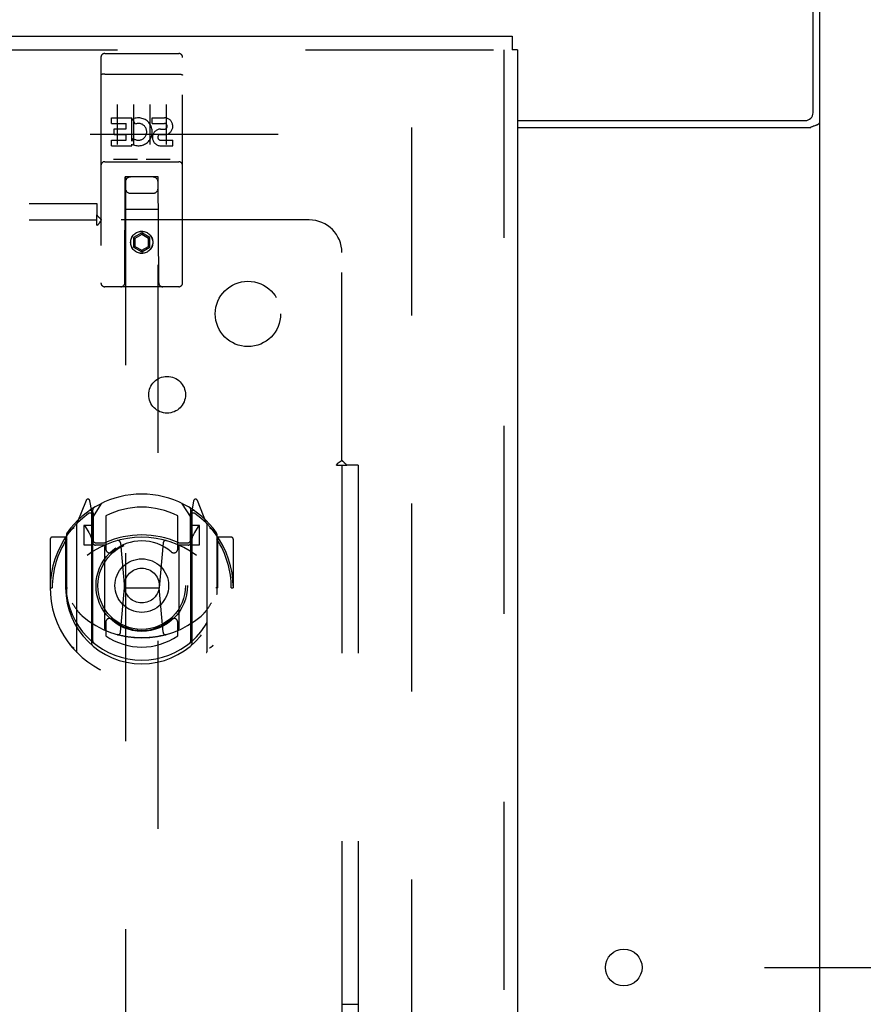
# Model space of a CAD drawing. Header units: inches. Extents: x 0 to 262, y 0 to 169.
# Tile 64 of 74: x 120 to 126, y 111 to 119. Entities that reach past the tile are written whole.
import ezdxf

# ---------------------------------------------------------------- set-up
doc = ezdxf.new("R2010")
doc.units = ezdxf.units.IN
doc.header["$LTSCALE"] = 14.384615
doc.header["$MEASUREMENT"] = 0
doc.linetypes.add('HIDDEN', pattern=[0.2, 0.1, -0.1])
doc.layers.get('0').update_dxf_attribs({"linetype": 'CONTINUOUS'})
for name, color, linetype in [('DEFAULT_2', 8, 'HIDDEN'), ('DIMENSIONS', 7, 'CONTINUOUS'), ('RIGHTHAND_DOOR_ASSEMBLY', 7, 'CONTINUOUS'), ('SUBPANEL', 7, 'CONTINUOUS')]:
    doc.layers.add(name, color=color, linetype=linetype)
doc.styles.get("Standard").update_dxf_attribs({"font": 'arial.ttf'})
doc.dimstyles.new('DIMSTYLE_1', dxfattribs={"dimtxt": 1.153846, "dimasz": 1.538462, "dimexe": 0.09, "dimexo": 0.07, "dimgap": 0.0375, "dimtad": 0, "dimtih": 1, "dimtoh": 1, "dimzin": 4, "dimdsep": 46, "dimtxsty": 'Standard', "dimblk": '_FILLED', "dimblk1": '_FILLED', "dimblk2": '_FILLED', "dimcen": 0.09, "dimadec": 3, "dimazin": 1, "dimtfac": 1, "dimtdec": 3, "dimtofl": 0, "dimtmove": 0, "dimatfit": 3, "dimldrblk": '_FILLED', "dimfxl": 0, "dimtolj": 1, "dimtzin": 4, "dimarcsym": 0})

# ---------------------------------------------------------------- blocks, each defined once
blk = doc.blocks.new('_FILLED')
at = {"color": 0, "linetype": 'ByBlock'}
blk.add_solid([(0, 0), (-1, 0.2), (-1, -0.2)], dxfattribs=at)
blk = doc.blocks.new('*D10')
at = {"layer": 'DIMENSIONS', "color": 2, "linetype": 'Continuous'}
for p, q in [((126.945, 121.3581), (130.25, 121.3581)), ((128.8654, 121.3581), (128.8654, 117.5745)), ((128.8654, 111.4831), (128.8654, 115.2668)), ((125.557, 111.4831), (130.25, 111.4831))]:
    blk.add_line(p, q, dxfattribs=at)
at = {"layer": 'DIMENSIONS', "color": 2, "linetype": 'Continuous', "xscale": 1.5384615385, "yscale": 1.5384615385, "zscale": 1.5384615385}
for p, rotation in [((128.8654, 121.3581), 90), ((128.8654, 111.4831), 270)]:
    blk.add_blockref('_FILLED', p, dxfattribs=dict(at, rotation=rotation))
at = {"layer": 'DIMENSIONS', "color": 2, "linetype": 'Continuous', "insert": (128.8654, 116.9976), "char_height": 1.15385, "width": 3.135545, "attachment_point": 2, "line_spacing_factor": 0.9}
blk.add_mtext('9.88', dxfattribs=at)
blk = doc.blocks.new('*D11')
at = {"layer": 'DIMENSIONS', "color": 2, "linetype": 'Continuous'}
for p, q in [((124.48, 105.8587), (124.48, 103.3739)), ((124.48, 104.7585), (121.4031, 104.7585)), ((125.98, 104.7585), (129.0547, 104.7585))]:
    blk.add_line(p, q, dxfattribs=at)
at = {"layer": 'DIMENSIONS', "color": 2, "linetype": 'Continuous', "xscale": 1.5384615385, "yscale": 1.5384615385, "zscale": 1.5384615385}
blk.add_blockref('_FILLED', (124.48, 104.7585), dxfattribs=at)
at = {"layer": 'DIMENSIONS', "color": 2, "linetype": 'Continuous', "xscale": 1.5384615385, "yscale": 1.5384615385, "zscale": 1.5384615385, "rotation": 180}
blk.add_blockref('_FILLED', (125.98, 104.7585), dxfattribs=at)
at = {"layer": 'DIMENSIONS', "color": 2, "linetype": 'Continuous', "insert": (129.6317, 105.3354), "char_height": 1.15385, "width": 3.135545, "attachment_point": 1, "line_spacing_factor": 0.9}
blk.add_mtext('1.50', dxfattribs=at)

msp = doc.modelspace()

# ---------------------------------------------------------------- linework, layer by layer
at = {"color": 3, "linetype": 'Continuous'}
for p, q in [((125.928, 118.0221), (125.928, 121.3581)), ((125.98, 53.4621), (125.98, 121.2541)), ((123.6675, 117.9621), (125.868, 117.9621)), ((123.6675, 117.9101), (125.9102, 117.9101))]:
    msp.add_line(p, q, dxfattribs=at)
for points in [[(125.9102, 117.9101), (125.9122, 117.9117), (125.9147, 117.9132), (125.9175, 117.9148), (125.9208, 117.9163), (125.9243, 117.9178), (125.9282, 117.9192), (125.9322, 117.9207), (125.9364, 117.9221), (125.9445, 117.9248)], [(125.9445, 117.9248), (125.9485, 117.9261), (125.9524, 117.9275), (125.956, 117.9289), (125.9594, 117.9302), (125.9625, 117.9316), (125.9654, 117.933), (125.9683, 117.9346), (125.9709, 117.9363), (125.9732, 117.938), (125.975, 117.9397), (125.9766, 117.9414), (125.9778, 117.9431), (125.9788, 117.9449), (125.9795, 117.9468), (125.9799, 117.9488), (125.98, 117.9509)]]:
    msp.add_lwpolyline(points, dxfattribs=at)
msp.add_circle((124.48, 111.4831), 0.1405, dxfattribs=at)
msp.add_arc((125.868, 118.0221), 0.06, 270, 360, dxfattribs=at)
at = {"layer": 'DEFAULT_2', "color": 8, "linetype": 'HIDDEN'}
for p, q in [((122.855, 117.9101), (122.855, 56.8061)), ((88.751, 117.8581), (122.841, 117.8581))]:
    msp.add_line(p, q, dxfattribs=at)
at = {"layer": 'RIGHTHAND_DOOR_ASSEMBLY', "color": 3, "linetype": 'Continuous'}
for p, q in [((87.522, 118.6081), (123.6255, 118.6081)), ((123.6675, 118.5041), (123.6675, 56.2121))]:
    msp.add_line(p, q, dxfattribs=at)
at = {"layer": 'RIGHTHAND_DOOR_ASSEMBLY', "color": 7, "linetype": 'Continuous'}
for p in [(123.6255, 118.6081), (123.6675, 118.5041)]:
    msp.add_line(p, (123.6255, 118.5041), dxfattribs=at)
at = {"layer": 'RIGHTHAND_DOOR_ASSEMBLY', "color": 8, "linetype": 'HIDDEN'}
for p, q in [((87.522, 118.5041), (123.6255, 118.5041)), ((123.5635, 118.5041), (123.5635, 56.2121)), ((120.48, 118.4456), (120.48, 116.7206)), ((120.51, 118.4756), (121.075, 118.4756)), ((121.105, 116.7206), (121.105, 118.4456)), ((120.4967, 118.3169), (120.4959, 118.3168)), ((120.4974, 118.3169), (120.4967, 118.3169)), ((120.4982, 118.317), (120.4974, 118.3169)), ((120.499, 118.3171), (120.4982, 118.317)), ((120.4997, 118.3172), (120.499, 118.3171)), ((120.5005, 118.3173), (120.4997, 118.3172)), ((120.5013, 118.3173), (120.5005, 118.3173)), ((120.5021, 118.3174), (120.5013, 118.3173)), ((120.503, 118.3174), (120.5021, 118.3174)), ((120.5038, 118.3175), (120.503, 118.3174)), ((120.5046, 118.3175), (120.5038, 118.3175)), ((120.5054, 118.3175), (120.5046, 118.3175)), ((120.5063, 118.3176), (120.5054, 118.3175)), ((120.5071, 118.3176), (120.5063, 118.3176)), ((120.5079, 118.3176), (120.5071, 118.3176)), ((120.5088, 118.3176), (120.5079, 118.3176)), ((120.5096, 118.3176), (120.5088, 118.3176)), ((120.5096, 118.3176), (121.075, 118.3176)), ((121.075, 118.3176), (121.0759, 118.3176)), ((121.0759, 118.3176), (121.0767, 118.3176)), ((121.0767, 118.3176), (121.0776, 118.3176)), ((121.0776, 118.3176), (121.0784, 118.3176)), ((121.0784, 118.3176), (121.0792, 118.3176)), ((121.0792, 118.3176), (121.0801, 118.3175)), ((121.0801, 118.3175), (121.0809, 118.3175)), ((121.0809, 118.3175), (121.0817, 118.3175)), ((121.0829, 118.3174), (121.0838, 118.3173)), ((121.0838, 118.3173), (121.0846, 118.3173)), ((121.0846, 118.3173), (121.0853, 118.3172)), ((121.0853, 118.3172), (121.0861, 118.3171)), ((121.0861, 118.3171), (121.0869, 118.317)), ((121.0869, 118.317), (121.0877, 118.3169)), ((121.0877, 118.3169), (121.0884, 118.3169)), ((120.605, 118.0845), (120.605, 117.7785)), ((120.73, 118.0845), (120.73, 117.7785)), ((120.855, 118.0845), (120.855, 117.7785)), ((120.98, 118.0845), (120.98, 117.7785)), ((120.5607, 117.9829), (120.7168, 117.9829)), ((120.5607, 117.9404), (120.5607, 117.9829)), ((120.7168, 117.8053), (120.7168, 117.9829)), ((120.7412, 117.9348), (120.7243, 117.9739)), ((120.8731, 117.9829), (120.9655, 117.9829)), ((120.8731, 117.9404), (120.8731, 117.9829)), ((120.5607, 117.9404), (120.6742, 117.9404)), ((120.582, 117.898), (120.6742, 117.898)), ((120.582, 117.8555), (120.582, 117.898)), ((120.6742, 117.898), (120.6742, 117.9404)), ((120.8731, 117.9404), (120.9655, 117.9404)), ((120.937, 117.8966), (120.9655, 117.8966)), ((120.5607, 117.8121), (120.6742, 117.8121)), ((120.5607, 117.7696), (120.5607, 117.8121)), ((120.582, 117.8555), (120.6742, 117.8555)), ((120.6742, 117.8121), (120.6742, 117.8555)), ((120.7168, 117.8053), (120.7298, 117.8238)), ((120.9331, 117.8556), (120.9793, 117.8556)), ((120.937, 117.8121), (121.0294, 117.8121)), ((121.0294, 117.7696), (121.0294, 117.8121)), ((120.5607, 117.7696), (120.7168, 117.7696)), ((120.7168, 117.7696), (120.7168, 117.7819)), ((120.7203, 117.7801), (120.7168, 117.7819)), ((120.937, 117.7696), (121.0294, 117.7696)), ((120.7537, 117.6636), (120.5816, 117.6636)), ((121.0037, 117.6636), (120.8316, 117.6636)), ((120.51, 117.6476), (121.075, 117.6476)), ((120.6625, 116.7206), (120.666, 117.5306)), ((120.6675, 117.5306), (120.666, 117.5306)), ((120.9175, 117.5306), (120.6675, 117.5306)), ((120.6675, 117.5306), (120.6675, 89.5288)), ((120.919, 117.5306), (120.9175, 117.5306)), ((120.9175, 89.5288), (120.9175, 117.5306)), ((120.9225, 116.7206), (120.919, 117.5306)), ((120.7075, 117.4056), (120.8775, 117.4056)), ((120.9201, 117.2806), (120.665, 117.2806)), ((120.7925, 117.1025), (120.73, 117.0664)), ((120.73, 117.0664), (120.73, 116.9942)), ((120.73, 117.0664), (120.74, 117.0606)), ((120.7925, 117.0909), (120.74, 117.0606)), ((120.74, 117.0606), (120.74, 117)), ((120.7925, 117.1025), (120.7925, 117.0909)), ((120.855, 117.0664), (120.7925, 117.1025)), ((120.845, 117.0606), (120.7925, 117.0909)), ((120.855, 117.0664), (120.845, 117.0606)), ((120.845, 117), (120.845, 117.0606)), ((120.855, 116.9942), (120.855, 117.0664)), ((120.73, 116.9942), (120.74, 117)), ((120.73, 116.9942), (120.7925, 116.9582)), ((120.74, 117), (120.7925, 116.9697)), ((120.7925, 116.9697), (120.845, 117)), ((120.7925, 116.9582), (120.855, 116.9942)), ((120.855, 116.9942), (120.845, 117)), ((120.7925, 116.9582), (120.7925, 116.9697)), ((121.075, 116.6906), (120.51, 116.6906)), ((120.3671, 115.0565), (120.2969, 114.881)), ((120.41, 114.9729), (120.3958, 115.0535)), ((120.4175, 114.9257), (120.4875, 115.0347)), ((121.0975, 115.0347), (121.1675, 114.9257)), ((121.1893, 115.0535), (121.175, 114.9729)), ((121.2882, 114.881), (121.218, 115.0565)), ((120.3888, 114.9764), (120.3885, 114.9763)), ((120.3888, 114.9764), (120.3885, 114.9763)), ((120.3892, 114.9768), (120.3888, 114.9764)), ((120.41, 113.9567), (120.41, 114.9729)), ((120.4175, 113.9815), (120.4175, 114.9846)), ((120.42, 114.9599), (120.42, 114.7526)), ((121.165, 114.7526), (121.165, 114.9599)), ((121.1675, 113.9815), (121.1675, 114.9846)), ((121.175, 114.9729), (121.175, 113.9567)), ((121.1966, 114.9763), (121.1921, 114.9794)), ((120.2925, 114.8704), (120.2925, 113.9029)), ((120.4175, 114.8657), (120.35, 114.8657)), ((120.35, 114.8657), (120.35, 114.7157)), ((120.5175, 114.9379), (120.5175, 114.6852)), ((121.0675, 114.6852), (121.0675, 114.9379)), ((121.235, 114.8657), (121.1675, 114.8657)), ((121.235, 114.7157), (121.235, 114.8657)), ((121.2925, 113.9029), (121.2925, 114.8704)), ((120.2175, 114.7975), (120.2175, 114.34)), ((120.3583, 114.858), (120.3878, 114.8121)), ((121.1973, 114.8121), (121.2268, 114.858)), ((121.3675, 114.7975), (121.3675, 114.34)), ((120.0925, 114.7598), (120.0925, 114.3866)), ((120.21, 114.7748), (120.1075, 114.7748)), ((120.21, 114.7748), (120.21, 114.3866)), ((120.2181, 114.7598), (120.21, 114.7748)), ((120.35, 114.7157), (120.41, 114.7157)), ((120.51, 114.7146), (120.4375, 114.7146)), ((120.44, 114.7326), (120.5059, 114.7326)), ((120.6295, 114.7308), (120.66, 114.3866)), ((120.9556, 114.7308), (120.925, 114.3866)), ((121.1475, 114.7146), (121.075, 114.7146)), ((121.0792, 114.7326), (121.145, 114.7326)), ((121.175, 114.7157), (121.235, 114.7157)), ((121.375, 114.7748), (121.367, 114.7598)), ((121.4775, 114.7748), (121.375, 114.7748)), ((121.375, 114.3866), (121.375, 114.7748)), ((121.4925, 114.7598), (121.4925, 114.3866)), ((120.51, 114.0735), (120.51, 114.7047)), ((121.075, 114.7047), (121.075, 114.0735)), ((120.0925, 114.3866), (120.1075, 114.3866)), ((120.21, 114.3866), (120.225, 114.3867)), ((120.2175, 114.34), (120.2177, 114.3373)), ((120.6299, 114.0473), (120.66, 114.3866)), ((120.66, 114.3866), (120.925, 114.3866)), ((120.9552, 114.0473), (120.925, 114.3866)), ((121.375, 114.3866), (121.36, 114.3867)), ((121.3675, 114.34), (121.3674, 114.3373)), ((121.4775, 114.3866), (121.4925, 114.3866)), ((120.5175, 114.124), (120.5175, 114.0212)), ((121.0675, 114.0212), (121.0675, 114.124))]:
    msp.add_line(p, q, dxfattribs=at)
for points in [[(120.4959, 118.3168), (120.4955, 118.3167), (120.4952, 118.3167), (120.4948, 118.3166), (120.4944, 118.3165), (120.4941, 118.3165), (120.4937, 118.3164), (120.4934, 118.3164), (120.493, 118.3163), (120.4927, 118.3163), (120.4923, 118.3162), (120.492, 118.3161), (120.4917, 118.3161), (120.4913, 118.316), (120.491, 118.3159), (120.4907, 118.3159), (120.4904, 118.3158), (120.4901, 118.3157), (120.4897, 118.3157), (120.4894, 118.3156), (120.4891, 118.3155), (120.4888, 118.3155), (120.4885, 118.3154), (120.4882, 118.3153), (120.488, 118.3152), (120.4877, 118.3152), (120.4874, 118.3151), (120.4871, 118.315), (120.4869, 118.3149), (120.4866, 118.3148), (120.4863, 118.3148), (120.4861, 118.3147), (120.4858, 118.3146), (120.4856, 118.3145), (120.4853, 118.3144), (120.4851, 118.3143), (120.4849, 118.3142), (120.4846, 118.3142), (120.4844, 118.3141), (120.4842, 118.314), (120.484, 118.3139), (120.4838, 118.3138), (120.4836, 118.3137), (120.4834, 118.3136), (120.4832, 118.3135), (120.483, 118.3134), (120.4828, 118.3133), (120.4827, 118.3132), (120.4825, 118.3131), (120.4823, 118.313), (120.4822, 118.3129), (120.482, 118.3128), (120.4819, 118.3128), (120.4817, 118.3127), (120.4816, 118.3126), (120.4815, 118.3125), (120.4813, 118.3124), (120.4812, 118.3123), (120.4811, 118.3122), (120.481, 118.3121), (120.4809, 118.312), (120.4808, 118.3119), (120.4807, 118.3118), (120.4806, 118.3117), (120.4805, 118.3115), (120.4805, 118.3114), (120.4804, 118.3113), (120.4803, 118.3112), (120.4803, 118.3111), (120.4802, 118.311), (120.4802, 118.3109), (120.4802, 118.3108), (120.4801, 118.3107), (120.4801, 118.3106), (120.4801, 118.3105), (120.4801, 118.3104), (120.48, 118.3103), (120.48, 118.3102)], [(121.0817, 118.3175), (121.0825, 118.3174), (121.0829, 118.3174)], [(121.0884, 118.3169), (121.0892, 118.3168), (121.0896, 118.3167), (121.0899, 118.3167), (121.0903, 118.3166), (121.0906, 118.3165), (121.091, 118.3165), (121.0914, 118.3164), (121.0917, 118.3164), (121.0921, 118.3163), (121.0924, 118.3163), (121.0927, 118.3162), (121.0931, 118.3161), (121.0934, 118.3161), (121.0937, 118.316), (121.0941, 118.3159), (121.0944, 118.3159), (121.0947, 118.3158), (121.095, 118.3157), (121.0953, 118.3157), (121.0957, 118.3156), (121.096, 118.3155), (121.0963, 118.3155), (121.0966, 118.3154), (121.0968, 118.3153), (121.0971, 118.3152), (121.0974, 118.3152), (121.0977, 118.3151), (121.098, 118.315), (121.0982, 118.3149), (121.0985, 118.3148), (121.0988, 118.3148), (121.099, 118.3147), (121.0993, 118.3146), (121.0995, 118.3145), (121.0998, 118.3144), (121.1, 118.3143), (121.1002, 118.3142), (121.1004, 118.3142), (121.1007, 118.3141), (121.1009, 118.314), (121.1011, 118.3139), (121.1013, 118.3138), (121.1015, 118.3137), (121.1017, 118.3136), (121.1019, 118.3135), (121.1021, 118.3134), (121.1023, 118.3133), (121.1024, 118.3132), (121.1026, 118.3131), (121.1028, 118.313), (121.1029, 118.3129), (121.1031, 118.3128), (121.1032, 118.3128), (121.1034, 118.3127), (121.1035, 118.3126), (121.1036, 118.3125), (121.1038, 118.3124), (121.1039, 118.3123), (121.104, 118.3122), (121.1041, 118.3121), (121.1042, 118.312), (121.1043, 118.3119), (121.1044, 118.3118), (121.1045, 118.3117), (121.1045, 118.3115), (121.1046, 118.3114), (121.1047, 118.3113), (121.1048, 118.3112), (121.1048, 118.3111), (121.1049, 118.311), (121.1049, 118.3109), (121.1049, 118.3108), (121.105, 118.3107), (121.105, 118.3106), (121.105, 118.3105), (121.105, 118.3104), (121.105, 118.3103), (121.105, 118.3102)], [(120.5816, 117.6636), (120.5814, 117.6636), (120.5812, 117.6636), (120.581, 117.6636), (120.5808, 117.6636), (120.5806, 117.6637), (120.5804, 117.6637), (120.5802, 117.6637), (120.58, 117.6637), (120.5798, 117.6637), (120.5797, 117.6637), (120.5795, 117.6637), (120.5793, 117.6637), (120.5791, 117.6638), (120.579, 117.6638), (120.5788, 117.6638), (120.5786, 117.6638), (120.5785, 117.6638), (120.5783, 117.6639), (120.5782, 117.6639), (120.578, 117.6639), (120.5779, 117.6639), (120.5777, 117.664), (120.5776, 117.664), (120.5774, 117.664), (120.5773, 117.664), (120.5772, 117.6641), (120.577, 117.6641), (120.5769, 117.6641), (120.5768, 117.6642), (120.5767, 117.6642), (120.5766, 117.6642), (120.5764, 117.6643), (120.5763, 117.6643), (120.5762, 117.6643), (120.5761, 117.6644), (120.576, 117.6644), (120.5759, 117.6645), (120.5758, 117.6645), (120.5757, 117.6645), (120.5756, 117.6646), (120.5755, 117.6646), (120.5754, 117.6647), (120.5753, 117.6647), (120.5752, 117.6648), (120.5751, 117.6648), (120.575, 117.6648)], [(120.76, 117.6648), (120.76, 117.6648), (120.7599, 117.6648), (120.7598, 117.6647), (120.7597, 117.6647), (120.7596, 117.6646), (120.7595, 117.6646), (120.7594, 117.6645), (120.7593, 117.6645), (120.7592, 117.6645), (120.7591, 117.6644), (120.759, 117.6644), (120.7589, 117.6643), (120.7588, 117.6643), (120.7586, 117.6643), (120.7585, 117.6642), (120.7584, 117.6642), (120.7583, 117.6642), (120.7582, 117.6641), (120.758, 117.6641), (120.7579, 117.6641), (120.7578, 117.664), (120.7576, 117.664), (120.7575, 117.664), (120.7574, 117.664), (120.7572, 117.6639), (120.7571, 117.6639), (120.7569, 117.6639), (120.7568, 117.6639), (120.7566, 117.6638), (120.7565, 117.6638), (120.7563, 117.6638), (120.7561, 117.6638), (120.756, 117.6638), (120.7558, 117.6637), (120.7556, 117.6637), (120.7554, 117.6637), (120.7553, 117.6637), (120.7551, 117.6637), (120.7549, 117.6637), (120.7547, 117.6637), (120.7545, 117.6637), (120.7543, 117.6636), (120.7541, 117.6636), (120.7539, 117.6636), (120.7537, 117.6636)], [(120.8316, 117.6636), (120.8314, 117.6636), (120.8312, 117.6636), (120.831, 117.6636), (120.8308, 117.6636), (120.8306, 117.6637), (120.8304, 117.6637), (120.8302, 117.6637), (120.83, 117.6637), (120.8298, 117.6637), (120.8297, 117.6637), (120.8295, 117.6637), (120.8293, 117.6637), (120.8291, 117.6638), (120.829, 117.6638), (120.8288, 117.6638), (120.8286, 117.6638), (120.8285, 117.6638), (120.8283, 117.6639), (120.8282, 117.6639), (120.828, 117.6639), (120.8279, 117.6639), (120.8277, 117.664), (120.8276, 117.664), (120.8275, 117.664), (120.8273, 117.664), (120.8272, 117.6641), (120.8271, 117.6641), (120.8269, 117.6641), (120.8268, 117.6642), (120.8267, 117.6642), (120.8266, 117.6642), (120.8264, 117.6643), (120.8263, 117.6643), (120.8262, 117.6643), (120.8261, 117.6644), (120.826, 117.6644), (120.8259, 117.6645), (120.8258, 117.6645), (120.8257, 117.6645), (120.8256, 117.6646), (120.8255, 117.6646), (120.8254, 117.6647), (120.8253, 117.6647), (120.8252, 117.6648), (120.8251, 117.6648), (120.825, 117.6648)], [(121.01, 117.6648), (121.01, 117.6648), (121.0099, 117.6648), (121.0098, 117.6647), (121.0097, 117.6647), (121.0096, 117.6646), (121.0095, 117.6646), (121.0094, 117.6645), (121.0093, 117.6645), (121.0092, 117.6645), (121.0091, 117.6644), (121.009, 117.6644), (121.0089, 117.6643), (121.0088, 117.6643), (121.0087, 117.6643), (121.0085, 117.6642), (121.0084, 117.6642), (121.0083, 117.6642), (121.0082, 117.6641), (121.008, 117.6641), (121.0079, 117.6641), (121.0078, 117.664), (121.0076, 117.664), (121.0075, 117.664), (121.0074, 117.664), (121.0072, 117.6639), (121.0071, 117.6639), (121.0069, 117.6639), (121.0068, 117.6639), (121.0066, 117.6638), (121.0065, 117.6638), (121.0063, 117.6638), (121.0061, 117.6638), (121.006, 117.6638), (121.0058, 117.6637), (121.0056, 117.6637), (121.0054, 117.6637), (121.0053, 117.6637), (121.0051, 117.6637), (121.0049, 117.6637), (121.0047, 117.6637), (121.0045, 117.6637), (121.0043, 117.6636), (121.0041, 117.6636), (121.0039, 117.6636), (121.0037, 117.6636)], [(120.2472, 114.8255), (120.2478, 114.8263), (120.2485, 114.8271), (120.2492, 114.8279), (120.25, 114.8287), (120.2507, 114.8295), (120.2514, 114.8303), (120.2521, 114.8311), (120.2529, 114.8319), (120.2536, 114.8326), (120.2544, 114.8334), (120.2552, 114.8341), (120.256, 114.8348), (120.2568, 114.8355), (120.2576, 114.8362), (120.2584, 114.8369), (120.2592, 114.8376), (120.26, 114.8382), (120.2608, 114.8389), (120.2616, 114.8395), (120.2625, 114.8401), (120.2633, 114.8407), (120.2642, 114.8413), (120.265, 114.8419), (120.2659, 114.8425), (120.2668, 114.843), (120.2677, 114.8435), (120.2686, 114.8441), (120.2694, 114.8446), (120.2703, 114.8451), (120.2713, 114.8455), (120.2722, 114.846), (120.2731, 114.8464), (120.274, 114.8469), (120.275, 114.8473)], [(121.3101, 114.8473), (121.3111, 114.8469), (121.312, 114.8464), (121.3129, 114.846), (121.3138, 114.8455), (121.3147, 114.8451), (121.3156, 114.8446), (121.3165, 114.8441), (121.3174, 114.8435), (121.3183, 114.843), (121.3192, 114.8425), (121.3201, 114.8419), (121.3209, 114.8413), (121.3218, 114.8407), (121.3226, 114.8401), (121.3235, 114.8395), (121.3243, 114.8389), (121.3251, 114.8382), (121.3259, 114.8376), (121.3267, 114.8369), (121.3275, 114.8362), (121.3283, 114.8355), (121.3291, 114.8348), (121.3299, 114.8341), (121.3307, 114.8334), (121.3314, 114.8326), (121.3322, 114.8319), (121.3329, 114.8311), (121.3337, 114.8303), (121.3344, 114.8295), (121.3351, 114.8287), (121.3358, 114.8279), (121.3366, 114.8271), (121.3372, 114.8263), (121.3379, 114.8255)], [(120.26, 114.2732), (120.2632, 114.268), (120.2662, 114.2629), (120.2691, 114.2581), (120.272, 114.2535), (120.2748, 114.2491), (120.2776, 114.2448), (120.2802, 114.2408), (120.2828, 114.2369), (120.2854, 114.2331), (120.2879, 114.2295), (120.2903, 114.2261), (120.2927, 114.2227), (120.2951, 114.2195), (120.2974, 114.2164), (120.2996, 114.2135), (120.3018, 114.2106), (120.304, 114.2079), (120.3061, 114.2052), (120.3082, 114.2027), (120.3103, 114.2002), (120.3123, 114.1978), (120.3143, 114.1956), (120.3162, 114.1934), (120.3181, 114.1913), (120.3199, 114.1893), (120.3218, 114.1873), (120.3236, 114.1854), (120.3253, 114.1836), (120.3271, 114.1819), (120.3287, 114.1803), (120.3304, 114.1787), (120.332, 114.1771), (120.3336, 114.1757), (120.3352, 114.1743), (120.3367, 114.1729), (120.3382, 114.1716)], [(121.2469, 114.1716), (121.2484, 114.1729), (121.2499, 114.1742), (121.2515, 114.1756), (121.253, 114.1771), (121.2547, 114.1787), (121.2563, 114.1803), (121.258, 114.1819), (121.2598, 114.1836), (121.2615, 114.1854), (121.2633, 114.1873), (121.2651, 114.1893), (121.267, 114.1913), (121.2689, 114.1934), (121.2708, 114.1956), (121.2728, 114.1978), (121.2748, 114.2002), (121.2769, 114.2027), (121.2789, 114.2052), (121.2811, 114.2078), (121.2832, 114.2106), (121.2854, 114.2134), (121.2877, 114.2164), (121.29, 114.2195), (121.2923, 114.2227), (121.2947, 114.226), (121.2972, 114.2295), (121.2997, 114.2331), (121.3022, 114.2368), (121.3048, 114.2407), (121.3075, 114.2448), (121.3103, 114.249), (121.3131, 114.2535), (121.3159, 114.2581), (121.3189, 114.2629), (121.3219, 114.268), (121.325, 114.2732)], [(120.9805, 114.0298), (120.9751, 114.0284), (120.9697, 114.0269), (120.9643, 114.0255), (120.9588, 114.0242), (120.9534, 114.0229), (120.9479, 114.0216), (120.9425, 114.0204), (120.937, 114.0192), (120.9315, 114.0181), (120.926, 114.017), (120.9205, 114.0159), (120.915, 114.0149), (120.9095, 114.014), (120.904, 114.0131), (120.8985, 114.0122), (120.8929, 114.0114), (120.8874, 114.0106), (120.8818, 114.0099), (120.8763, 114.0092), (120.8707, 114.0085), (120.8652, 114.0079), (120.8596, 114.0074), (120.854, 114.0068), (120.8485, 114.0064), (120.8429, 114.0059), (120.8373, 114.0056), (120.8317, 114.0052), (120.8261, 114.0049), (120.8205, 114.0047), (120.8149, 114.0045), (120.8093, 114.0043), (120.8037, 114.0042), (120.7981, 114.0042), (120.7925, 114.0041), (120.7869, 114.0042), (120.7814, 114.0042), (120.7758, 114.0043), (120.7702, 114.0045), (120.7646, 114.0047), (120.759, 114.0049), (120.7534, 114.0052), (120.7478, 114.0056), (120.7422, 114.0059), (120.7366, 114.0064), (120.7311, 114.0068), (120.7255, 114.0074), (120.7199, 114.0079), (120.7144, 114.0085), (120.7088, 114.0092), (120.7032, 114.0099), (120.6977, 114.0106), (120.6922, 114.0114), (120.6866, 114.0122), (120.6811, 114.0131), (120.6756, 114.014), (120.6701, 114.0149), (120.6645, 114.0159), (120.659, 114.017), (120.6536, 114.0181), (120.6481, 114.0192), (120.6426, 114.0204), (120.6371, 114.0216), (120.6317, 114.0229), (120.6263, 114.0242), (120.6208, 114.0255), (120.6154, 114.0269), (120.61, 114.0284), (120.6046, 114.0298)], [(120.275, 113.926), (120.274, 113.9264), (120.2731, 113.9268), (120.2722, 113.9273), (120.2713, 113.9277), (120.2703, 113.9282), (120.2694, 113.9287), (120.2686, 113.9292), (120.2677, 113.9297), (120.2668, 113.9303), (120.2659, 113.9308), (120.265, 113.9314), (120.2642, 113.932), (120.2633, 113.9325), (120.2625, 113.9331), (120.2616, 113.9338), (120.2608, 113.9344), (120.26, 113.935), (120.2592, 113.9357), (120.2584, 113.9364), (120.2576, 113.937), (120.2568, 113.9377), (120.256, 113.9384), (120.2552, 113.9392), (120.2544, 113.9399), (120.2536, 113.9406), (120.2529, 113.9414), (120.2521, 113.9422), (120.2514, 113.9429), (120.2507, 113.9437), (120.25, 113.9445), (120.2492, 113.9453), (120.2485, 113.9462), (120.2478, 113.947), (120.2472, 113.9478)], [(121.3379, 113.9478), (121.3372, 113.947), (121.3366, 113.9462), (121.3358, 113.9453), (121.3351, 113.9445), (121.3344, 113.9437), (121.3337, 113.9429), (121.3329, 113.9422), (121.3322, 113.9414), (121.3314, 113.9406), (121.3307, 113.9399), (121.3299, 113.9392), (121.3291, 113.9384), (121.3283, 113.9377), (121.3275, 113.937), (121.3267, 113.9364), (121.3259, 113.9357), (121.3251, 113.935), (121.3243, 113.9344), (121.3234, 113.9338), (121.3226, 113.9331), (121.3218, 113.9325), (121.3209, 113.932), (121.32, 113.9314), (121.3192, 113.9308), (121.3183, 113.9303), (121.3174, 113.9297), (121.3165, 113.9292), (121.3156, 113.9287), (121.3147, 113.9282), (121.3138, 113.9277), (121.3129, 113.9273), (121.312, 113.9268), (121.3111, 113.9264), (121.3101, 113.926)]]:
    msp.add_lwpolyline(points, dxfattribs=at)
for centre, radius in [((120.7925, 117.0306), 0.085), ((120.7925, 117.0306), 0.0845), ((120.7925, 114.4046), 0.35), ((120.7925, 114.4046), 0.335), ((120.7925, 114.4046), 0.205), ((120.7925, 114.4046), 0.133)]:
    msp.add_circle(centre, radius, dxfattribs=at)
for centre, radius, start, end in [((120.51, 118.4456), 0.03, 90, 180), ((121.075, 118.4456), 0.03, 0, 90), ((120.7666, 117.8761), 0.1065, 244.26362, 113.40274), ((120.9656, 117.9185), 0.0644, 282.29948, 90.07752), ((120.7666, 117.8761), 0.0639, 234.88948, 113.40261), ((120.937, 117.8331), 0.0635, 90, 270), ((120.9655, 117.9185), 0.0219, 269.90115, 90), ((120.937, 117.834), 0.0219, 100.307, 270), ((120.51, 117.6176), 0.03, 90, 180), ((121.075, 117.6176), 0.03, 0, 90), ((120.7075, 117.4906), 0.04, 90, 180), ((120.8775, 117.4906), 0.04, 0, 90), ((120.7075, 117.4456), 0.04, 180, 270), ((120.8775, 117.4456), 0.04, 270, 360), ((120.51, 116.7206), 0.03, 180, 270), ((120.6325, 116.7206), 0.03, 270, 360), ((120.9525, 116.7206), 0.03, 180, 270), ((121.075, 116.7206), 0.03, 270, 360), ((120.7925, 114.4046), 0.7, 35.29614, 144.70386), ((120.3811, 115.0509), 0.015, 10, 158.19585), ((121.204, 115.0509), 0.015, 21.80415, 170), ((120.7925, 114.3866), 0.7, 125.51263, 54.48737), ((120.3975, 114.9401), 0.02, 0, 125.51263), ((120.4, 114.9599), 0.02, 0, 125.25426), ((120.4375, 114.9846), 0.02, 121.4688, 179.99919), ((120.7925, 114.4046), 0.6, 62.72039, 117.27961), ((121.1475, 114.9846), 0.02, 0, 58.52955), ((121.185, 114.9599), 0.02, 54.74574, 180), ((121.1875, 114.9401), 0.02, 54.48737, 180), ((120.3075, 114.8704), 0.015, 135.07479, 180), ((120.3625, 114.8607), 0.005, 90, 212.67924), ((121.2225, 114.8607), 0.005, 327.32076, 90), ((121.2775, 114.8704), 0.015, 0, 44.92521), ((120.2375, 114.7975), 0.02, 144.70386, 180), ((120.2295, 114.7106), 0.188, 0, 32.67924), ((120.7925, 114.0921), 0.7, 66.53604, 113.46396), ((121.3555, 114.7106), 0.188, 147.32076, 180), ((121.3475, 114.7975), 0.02, 0, 35.29614), ((120.1075, 114.7598), 0.015, 90, 180), ((120.7925, 114.3866), 0.685, 146.98851, 180), ((120.7925, 114.0741), 0.7, 53.23192, 126.76808), ((120.4375, 114.7346), 0.02, 180, 270), ((120.44, 114.7526), 0.02, 180, 270), ((120.5059, 114.7526), 0.02, 270, 293.46396), ((120.525, 114.7047), 0.015, 112.9863, 180), ((120.7925, 114.4046), 0.3425, 48.87392, 131.12608), ((120.6095, 114.729), 0.02, 5.07961, 105.6131), ((120.9756, 114.729), 0.02, 74.3869, 174.92039), ((121.06, 114.7047), 0.015, 0, 67.0137), ((121.0792, 114.7526), 0.02, 246.53604, 270), ((121.145, 114.7526), 0.02, 270, 360), ((121.1475, 114.7346), 0.02, 270, 360), ((120.7925, 114.3866), 0.685, 0, 33.01149), ((121.4775, 114.7598), 0.015, 0, 90), ((120.5475, 114.6852), 0.03, 180, 311.12608), ((121.0375, 114.6852), 0.03, 228.87392, 360), ((120.7925, 114.3891), 0.5825, 180.24643, 359.75357), ((120.2375, 114.34), 0.02, 180, 187.66218), ((121.3475, 114.34), 0.02, 352.33782, 360), ((120.7925, 114.4146), 0.58, 187.66218, 352.33782), ((120.7925, 114.7041), 0.7, 229.52902, 310.47098), ((120.5475, 114.124), 0.03, 48.87392, 180), ((120.7925, 114.4046), 0.3425, 228.87392, 311.12608), ((121.0375, 114.124), 0.03, 0, 131.12608), ((120.525, 114.0735), 0.015, 180, 247.0137), ((120.61, 114.0491), 0.02, 254.42484, 354.92039), ((120.9751, 114.0491), 0.02, 185.07961, 285.57516), ((121.06, 114.0735), 0.015, 292.9863, 360), ((120.4375, 113.9815), 0.02, 180, 230.65944), ((120.7925, 114.4146), 0.48, 235.04613, 304.95387), ((121.1475, 113.9815), 0.02, 309.33785, 359.99835), ((120.3075, 113.9029), 0.015, 180, 224.92521), ((120.425, 113.9567), 0.015, 180, 229.64129), ((121.16, 113.9567), 0.015, 310.35871, 360), ((121.2775, 113.9029), 0.015, 315.07479, 360)]:
    msp.add_arc(centre, radius, start, end, dxfattribs=at)
at = {"layer": 'SUBPANEL', "color": 8, "linetype": 'HIDDEN'}
for p, q in [((53.7613, 117.3269), (120.4488, 117.3269)), ((120.4488, 117.3269), (120.4488, 117.2404)), ((53.7613, 117.2019), (120.4488, 117.2019)), ((120.4488, 117.161), (120.4488, 117.2404)), ((122.0738, 117.2019), (120.4841, 117.2019)), ((122.3238, 115.3622), (122.3238, 116.9519)), ((122.2829, 115.3269), (122.3623, 115.3269)), ((122.3238, 115.3269), (122.3238, 59.3894)), ((122.3425, 115.3439), (122.3354, 115.3511)), ((122.4488, 115.3269), (122.3623, 115.3269)), ((122.4488, 115.3269), (122.4488, 59.3894)), ((122.3238, 111.2019), (122.4488, 111.2019))]:
    msp.add_line(p, q, dxfattribs=at)
for points in [[(120.4488, 117.2404), (120.4506, 117.238), (120.4523, 117.2357), (120.4541, 117.2335), (120.4558, 117.2313), (120.4575, 117.2293), (120.4592, 117.2274), (120.4609, 117.2256), (120.4625, 117.2239), (120.4642, 117.2222), (120.4658, 117.2206), (120.4711, 117.2154)], [(120.4711, 117.2154), (120.473, 117.2134), (120.4751, 117.2114), (120.4771, 117.2094), (120.479, 117.2073), (120.4809, 117.2054), (120.4826, 117.2036), (120.4841, 117.2019)], [(120.4739, 117.1871), (120.4754, 117.1895), (120.4768, 117.1918), (120.4783, 117.1941), (120.4798, 117.1963), (120.4813, 117.1983), (120.4827, 117.2002), (120.4841, 117.2019)], [(120.4488, 117.161), (120.4506, 117.1617), (120.4523, 117.1625), (120.454, 117.1633), (120.4556, 117.1643), (120.4571, 117.1653), (120.4587, 117.1665), (120.4602, 117.1679), (120.4617, 117.1694), (120.4632, 117.171), (120.4646, 117.1727), (120.4659, 117.1744), (120.4672, 117.1763), (120.4686, 117.1783), (120.4699, 117.1804), (120.4712, 117.1826), (120.4739, 117.1871)], [(122.2829, 115.3269), (122.2836, 115.3287), (122.2844, 115.3304), (122.2852, 115.3321), (122.2862, 115.3337), (122.2872, 115.3352), (122.2884, 115.3368), (122.2898, 115.3383), (122.2913, 115.3398), (122.2929, 115.3413), (122.2946, 115.3427), (122.2964, 115.344), (122.2982, 115.3453), (122.3002, 115.3467), (122.3023, 115.348), (122.3045, 115.3493)], [(122.3045, 115.3493), (122.309, 115.352), (122.3114, 115.3535), (122.3138, 115.3549), (122.316, 115.3564), (122.3182, 115.3579), (122.3202, 115.3594), (122.3221, 115.3608), (122.3238, 115.3622)], [(122.3354, 115.3511), (122.3333, 115.3532), (122.3313, 115.3552), (122.3293, 115.3571), (122.3273, 115.359), (122.3255, 115.3607), (122.3238, 115.3622)], [(122.3623, 115.3269), (122.3599, 115.3287), (122.3576, 115.3304), (122.3554, 115.3321), (122.3533, 115.3339), (122.3512, 115.3356), (122.3493, 115.3373), (122.3476, 115.3389), (122.3458, 115.3406), (122.3441, 115.3422), (122.3425, 115.3439)]]:
    msp.add_lwpolyline(points, dxfattribs=at)
for centre, radius in [((121.605, 116.4831), 0.25), ((120.9863, 115.8644), 0.1405)]:
    msp.add_circle(centre, radius, dxfattribs=at)
msp.add_arc((122.0738, 116.9519), 0.25, 0, 90, dxfattribs=at)

# ---------------------------------------------------------------- dimensions: what is measured, and where the dimension line sits
at = {"layer": 'DIMENSIONS', "color": 2, "linetype": 'Continuous'}
for base, p1, p2, angle, picture, middle in [((128.8653675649, 111.483137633), (126.8749688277, 121.358137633), (125.4869688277, 111.483137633), 270, '*D10', (128.8595761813, 116.4142089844)), ((124.48, 104.7585), (125.98, 117.9101), (124.48, 103.3039), 180, '*D11', (131.2494, 104.7521))]:
    dim = msp.add_linear_dim(base=base, p1=p1, p2=p2, angle=angle, dimstyle='DIMSTYLE_1', dxfattribs=at)
    dim.commit()
    dim.dimension.update_dxf_attribs({"geometry": picture, "text_midpoint": middle, "dimtype": 160})

doc.saveas('drawing.dxf')
